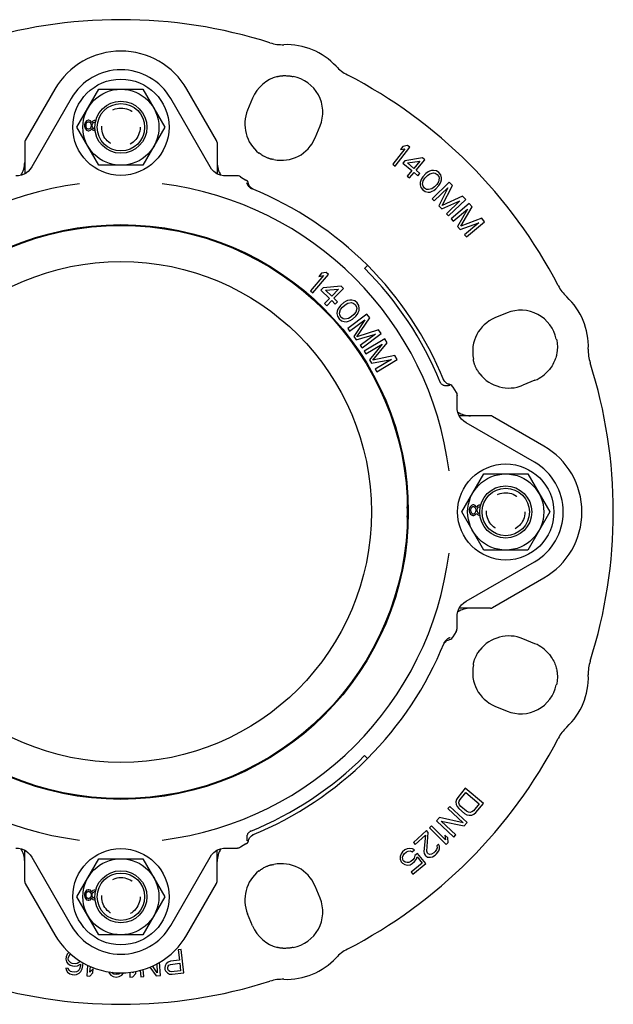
# Model space of a CAD drawing. Header units: inches. Extents: x 0 to 22, y 0 to 17.
# Tile 3 of 9: x 3.6 to 7.1, y 3.5 to 9.3. Entities that reach past the tile are written whole.
import ezdxf

# ---------------------------------------------------------------- set-up
doc = ezdxf.new("R2010")
doc.units = ezdxf.units.IN
doc.header["$LTSCALE"] = 1.21
doc.header["$MEASUREMENT"] = 0
doc.linetypes.add('HIDDEN', pattern=[0.2, 0.1, -0.1])
doc.layers.get('0').update_dxf_attribs({"linetype": 'CONTINUOUS'})
doc.layers.add('DEFAULT_2', color=8, linetype='HIDDEN')

msp = doc.modelspace()

# ---------------------------------------------------------------- linework, layer by layer
at = {"color": 7, "linetype": 'CONTINUOUS'}
for p, q in [((5.0822, 8.9592), (5.0828, 8.9593)), ((5.0822, 8.9592), (5.0822, 8.9592)), ((5.1751, 8.9592), (5.1747, 8.9593)), ((3.7715, 8.8847), (3.5964, 8.5814)), ((3.901, 8.6603), (4.0306, 8.8847)), ((4.0306, 8.8847), (4.2897, 8.8847)), ((4.2897, 8.8847), (4.4193, 8.6603)), ((4.7239, 8.5814), (4.5488, 8.8847)), ((3.8668, 8.8296), (3.6345, 8.4272)), ((4.6858, 8.4272), (4.4535, 8.8296)), ((4.9364, 8.8324), (4.907, 8.7615)), ((4.0306, 8.4359), (3.901, 8.6603)), ((3.9473, 8.6844), (3.9456, 8.6758)), ((3.9456, 8.6758), (3.9456, 8.6654)), ((3.9456, 8.6654), (3.9473, 8.6568)), ((3.9526, 8.693), (3.9473, 8.6844)), ((3.9473, 8.6568), (3.9526, 8.6482)), ((3.9579, 8.6981), (3.9526, 8.693)), ((3.9526, 8.6482), (3.9579, 8.6431)), ((3.9544, 8.674), (3.9561, 8.6809)), ((3.9544, 8.6672), (3.9544, 8.674)), ((3.9561, 8.6603), (3.9544, 8.6672)), ((3.9561, 8.6809), (3.9596, 8.6878)), ((3.9596, 8.6534), (3.9561, 8.6603)), ((3.9667, 8.7016), (3.9579, 8.6981)), ((3.9596, 8.6878), (3.9667, 8.693)), ((3.9667, 8.6482), (3.9596, 8.6534)), ((3.9719, 8.7016), (3.9667, 8.7016)), ((3.9667, 8.693), (3.9719, 8.693)), ((3.9719, 8.6482), (3.9667, 8.6482)), ((3.9807, 8.6981), (3.9719, 8.7016)), ((3.9719, 8.693), (3.979, 8.6878)), ((3.979, 8.6534), (3.9719, 8.6482)), ((3.979, 8.6878), (3.9825, 8.6809)), ((3.9825, 8.6603), (3.979, 8.6534)), ((3.986, 8.6912), (3.9807, 8.6981)), ((3.9807, 8.6431), (3.986, 8.6499)), ((3.9825, 8.6809), (3.9842, 8.674)), ((3.9842, 8.6672), (3.9825, 8.6603)), ((3.9842, 8.674), (3.9842, 8.6672)), ((3.9878, 8.6878), (3.986, 8.6912)), ((3.986, 8.6499), (3.9878, 8.6534)), ((3.9895, 8.6912), (3.9878, 8.6878)), ((3.9878, 8.6534), (3.9895, 8.6499)), ((3.9948, 8.6964), (3.9895, 8.6912)), ((3.9895, 8.6499), (3.9948, 8.6448)), ((3.9913, 8.674), (3.993, 8.6809)), ((3.9913, 8.6672), (3.9913, 8.674)), ((3.993, 8.6603), (3.9913, 8.6672)), ((3.993, 8.6809), (3.9983, 8.6878)), ((3.9983, 8.6534), (3.993, 8.6603)), ((4.0018, 8.6998), (3.9948, 8.6964)), ((3.9983, 8.6878), (4.0036, 8.6912)), ((4.0036, 8.6499), (3.9983, 8.6534)), ((4.0071, 8.6998), (4.0018, 8.6998)), ((4.0036, 8.6912), (4.0071, 8.6912)), ((4.0071, 8.6499), (4.0036, 8.6499)), ((4.0125, 8.6977), (4.0071, 8.6998)), ((4.4193, 8.6603), (4.2897, 8.4359)), ((5.3041, 8.597), (5.3334, 8.6679)), ((3.9579, 8.6431), (3.9667, 8.6396)), ((3.9667, 8.6396), (3.9719, 8.6396)), ((3.9719, 8.6396), (3.9807, 8.6431)), ((3.9948, 8.6448), (4.0018, 8.6413)), ((4.0018, 8.6413), (4.0071, 8.6413)), ((3.5932, 8.5696), (3.5932, 8.3854)), ((4.7271, 8.5696), (4.7271, 8.3854)), ((5.8334, 8.534), (5.762, 8.4426)), ((5.7757, 8.4318), (5.8618, 8.542)), ((5.8215, 8.5471), (5.8068, 8.5283)), ((5.8068, 8.5283), (5.8334, 8.534)), ((5.8481, 8.5527), (5.8215, 8.5471)), ((5.8618, 8.542), (5.8481, 8.5527)), ((5.938, 8.4794), (5.8327, 8.4632)), ((5.9513, 8.4681), (5.938, 8.4794)), ((4.2897, 8.4359), (4.0306, 8.4359)), ((5.0506, 8.4711), (5.0498, 8.471)), ((5.0542, 8.4712), (5.0506, 8.4711)), ((5.0612, 8.4704), (5.0542, 8.4712)), ((5.762, 8.4426), (5.7757, 8.4318)), ((5.8327, 8.4632), (5.8212, 8.4495)), ((5.8212, 8.4495), (5.8746, 8.4044)), ((5.8483, 8.45), (5.9226, 8.4612)), ((5.8861, 8.418), (5.8483, 8.45)), ((5.9226, 8.4612), (5.8861, 8.418)), ((5.8995, 8.4068), (5.9513, 8.4681)), ((3.6126, 8.3996), (3.5974, 8.3876)), ((3.6015, 8.3897), (3.6014, 8.3896)), ((4.7189, 8.3896), (4.7187, 8.3897)), ((4.8464, 8.3736), (4.7787, 8.3736)), ((4.8646, 8.3685), (4.8966, 8.3493)), ((5.8746, 8.4044), (5.8477, 8.3726)), ((5.8477, 8.3726), (5.8611, 8.3613)), ((5.8611, 8.3613), (5.888, 8.3931)), ((5.888, 8.3931), (5.9102, 8.3743)), ((5.9217, 8.388), (5.8995, 8.4068)), ((5.9102, 8.3743), (5.9217, 8.388)), ((5.9393, 8.3682), (5.9313, 8.3553)), ((5.9576, 8.3877), (5.9393, 8.3682)), ((5.9419, 8.3453), (5.952, 8.3604)), ((5.952, 8.3604), (5.9662, 8.3756)), ((5.9699, 8.3966), (5.9576, 8.3877)), ((5.9662, 8.3756), (5.9805, 8.3866)), ((5.9781, 8.4011), (5.9699, 8.3966)), ((5.9905, 8.4058), (5.9781, 8.4011)), ((5.9805, 8.3866), (6.0013, 8.3917)), ((6.003, 8.4063), (5.9905, 8.4058)), ((6.0013, 8.3917), (6.0117, 8.39)), ((6.0197, 8.4029), (6.003, 8.4063)), ((6.0117, 8.39), (6.0244, 8.3822)), ((6.0345, 8.3931), (6.0197, 8.4029)), ((6.0244, 8.3822), (6.033, 8.3701)), ((6.0353, 8.3598), (6.0316, 8.3388)), ((6.033, 8.3701), (6.0353, 8.3598)), ((6.0452, 8.379), (6.0345, 8.3931)), ((6.0498, 8.3625), (6.0452, 8.379)), ((6.0501, 8.35), (6.0498, 8.3625)), ((4.897, 8.3491), (4.8966, 8.3493)), ((5.9273, 8.3468), (5.9234, 8.3341)), ((5.9234, 8.3341), (5.9237, 8.3216)), ((5.9237, 8.3216), (5.9282, 8.3052)), ((5.9313, 8.3553), (5.9273, 8.3468)), ((5.9282, 8.3052), (5.9389, 8.2911)), ((5.9382, 8.3244), (5.9419, 8.3453)), ((5.9405, 8.314), (5.9382, 8.3244)), ((5.9491, 8.3019), (5.9405, 8.314)), ((5.9618, 8.2941), (5.9491, 8.3019)), ((6.0072, 8.3086), (5.9929, 8.2975)), ((6.0953, 8.3357), (5.9941, 8.2391)), ((6.0062, 8.2265), (6.0858, 8.3025)), ((6.0215, 8.3238), (6.0072, 8.3086)), ((6.0158, 8.2965), (6.0341, 8.316)), ((6.0316, 8.3388), (6.0215, 8.3238)), ((6.0341, 8.316), (6.0422, 8.3288)), ((6.0858, 8.3025), (6.0343, 8.197)), ((6.0422, 8.3288), (6.0462, 8.3373)), ((6.0462, 8.3373), (6.0501, 8.35)), ((6.0531, 8.1988), (6.1134, 8.3167)), ((6.1134, 8.3167), (6.0953, 8.3357)), ((5.9389, 8.2911), (5.9537, 8.2813)), ((5.9537, 8.2813), (5.9704, 8.2778)), ((5.9722, 8.2925), (5.9618, 8.2941)), ((5.9704, 8.2778), (5.9829, 8.2784)), ((5.9929, 8.2975), (5.9722, 8.2925)), ((5.9829, 8.2784), (5.9953, 8.2831)), ((5.9953, 8.2831), (6.0035, 8.2876)), ((6.0035, 8.2876), (6.0158, 8.2965)), ((6.1737, 8.2535), (6.0531, 8.1988)), ((6.1918, 8.2345), (6.1737, 8.2535)), ((5.9941, 8.2391), (6.0062, 8.2265)), ((6.0343, 8.197), (6.0504, 8.1801)), ((6.0504, 8.1801), (6.1582, 8.2266)), ((6.1582, 8.2266), (6.0786, 8.1506)), ((6.0906, 8.138), (6.1918, 8.2345)), ((6.2132, 8.2106), (6.1062, 8.1206)), ((6.1626, 8.0767), (6.2301, 8.1905)), ((6.2301, 8.1905), (6.2132, 8.2106)), ((6.0786, 8.1506), (6.0906, 8.138)), ((6.1175, 8.1072), (6.2017, 8.1781)), ((6.2017, 8.1781), (6.1437, 8.076)), ((4.042, 8.0813), (4.042, 8.0774)), ((4.2783, 8.0774), (4.2783, 8.0813)), ((6.1062, 8.1206), (6.1175, 8.1072)), ((6.1437, 8.076), (6.1587, 8.0582)), ((6.1587, 8.0582), (6.2692, 8.0978)), ((6.2863, 8.1236), (6.1626, 8.0767)), ((6.2692, 8.0978), (6.185, 8.027)), ((6.1962, 8.0136), (6.3032, 8.1036)), ((6.3032, 8.1036), (6.2863, 8.1236)), ((6.185, 8.027), (6.1962, 8.0136)), ((5.6133, 7.8457), (5.595, 7.8274)), ((5.3541, 7.7859), (5.2775, 7.6966)), ((5.291, 7.6851), (5.3832, 7.7927)), ((5.3426, 7.7998), (5.3269, 7.7814)), ((5.3269, 7.7814), (5.3541, 7.7859)), ((5.3697, 7.8043), (5.3426, 7.7998)), ((5.3832, 7.7927), (5.3697, 7.8043)), ((5.4587, 7.723), (5.3511, 7.7135)), ((5.4714, 7.7107), (5.4587, 7.723)), ((5.2775, 7.6966), (5.291, 7.6851)), ((5.3511, 7.7135), (5.3386, 7.7005)), ((5.3386, 7.7005), (5.3896, 7.6513)), ((5.366, 7.6992), (5.4419, 7.7056)), ((5.4022, 7.6644), (5.366, 7.6992)), ((5.4419, 7.7056), (5.4022, 7.6644)), ((5.4149, 7.6521), (5.4714, 7.7107)), ((5.3896, 7.6513), (5.3603, 7.6209)), ((5.3603, 7.6209), (5.3731, 7.6086)), ((5.3731, 7.6086), (5.4024, 7.639)), ((5.4024, 7.639), (5.4236, 7.6185)), ((5.4362, 7.6316), (5.4149, 7.6521)), ((5.4236, 7.6185), (5.4362, 7.6316)), ((5.4534, 7.6089), (5.4441, 7.5967)), ((5.4738, 7.6269), (5.4534, 7.6089)), ((5.4655, 7.5998), (5.4813, 7.6138)), ((5.487, 7.6347), (5.4738, 7.6269)), ((5.4813, 7.6138), (5.4968, 7.6236)), ((5.4957, 7.6384), (5.487, 7.6347)), ((5.5087, 7.642), (5.4957, 7.6384)), ((5.4968, 7.6236), (5.5182, 7.6268)), ((5.5213, 7.6414), (5.5087, 7.642)), ((5.5182, 7.6268), (5.5286, 7.6241)), ((5.5379, 7.6363), (5.5213, 7.6414)), ((5.5286, 7.6241), (5.5406, 7.6151)), ((5.5519, 7.6251), (5.5379, 7.6363)), ((5.5406, 7.6151), (5.5481, 7.602)), ((5.5614, 7.6098), (5.5519, 7.6251)), ((5.5644, 7.5928), (5.5614, 7.6098)), ((5.4342, 7.576), (5.4333, 7.5634)), ((5.4333, 7.5634), (5.4363, 7.5464)), ((5.4393, 7.5885), (5.4342, 7.576)), ((5.4363, 7.5464), (5.4458, 7.5311)), ((5.4441, 7.5967), (5.4393, 7.5885)), ((5.4482, 7.5648), (5.4539, 7.5856)), ((5.4495, 7.5542), (5.4482, 7.5648)), ((5.4571, 7.5411), (5.4495, 7.5542)), ((5.4539, 7.5856), (5.4655, 7.5998)), ((5.6103, 7.5579), (5.4965, 7.4734)), ((5.5322, 7.5564), (5.5164, 7.5424)), ((5.5239, 7.5293), (5.5442, 7.5473)), ((5.5438, 7.5706), (5.5322, 7.5564)), ((5.5495, 7.5914), (5.5438, 7.5706)), ((5.5442, 7.5473), (5.5536, 7.5595)), ((5.5481, 7.602), (5.5495, 7.5914)), ((5.5536, 7.5595), (5.5584, 7.5677)), ((5.5584, 7.5677), (5.5635, 7.5801)), ((5.5635, 7.5801), (5.5644, 7.5928)), ((5.6262, 7.5366), (5.6103, 7.5579)), ((6.4355, 7.5658), (6.3646, 7.5365)), ((5.4458, 7.5311), (5.4598, 7.5198)), ((5.4691, 7.532), (5.4571, 7.5411)), ((5.4598, 7.5198), (5.4764, 7.5148)), ((5.4795, 7.5294), (5.4691, 7.532)), ((5.4764, 7.5148), (5.489, 7.5142)), ((5.5009, 7.5326), (5.4795, 7.5294)), ((5.489, 7.5142), (5.5019, 7.5177)), ((5.5164, 7.5424), (5.5009, 7.5326)), ((5.5019, 7.5177), (5.5107, 7.5215)), ((5.5071, 7.4592), (5.5967, 7.5257)), ((5.5107, 7.5215), (5.5239, 7.5293)), ((5.5967, 7.5257), (5.5318, 7.426)), ((5.5509, 7.4255), (5.6262, 7.5366)), ((5.4965, 7.4734), (5.5071, 7.4592)), ((5.5458, 7.407), (5.6601, 7.4404)), ((5.679, 7.4655), (5.5509, 7.4255)), ((5.6601, 7.4404), (5.5705, 7.3738)), ((5.5811, 7.3596), (5.6948, 7.4441)), ((5.6948, 7.4441), (5.679, 7.4655)), ((5.5318, 7.426), (5.5458, 7.407)), ((5.5705, 7.3738), (5.5811, 7.3596)), ((5.7156, 7.4131), (5.5943, 7.3399)), ((5.6034, 7.3247), (5.699, 7.3824)), ((5.699, 7.3824), (5.6248, 7.2893)), ((5.6438, 7.287), (5.7294, 7.3903)), ((5.7294, 7.3903), (5.7156, 7.4131)), ((6.7261, 7.4114), (6.7262, 7.4106)), ((6.7313, 7.3801), (6.732, 7.3716)), ((6.732, 7.3716), (6.7321, 7.3702)), ((5.5943, 7.3399), (5.6034, 7.3247)), ((5.7751, 7.3145), (5.6438, 7.287)), ((5.7888, 7.2917), (5.7751, 7.3145)), ((5.6248, 7.2893), (5.637, 7.2691)), ((5.637, 7.2691), (5.7539, 7.2913)), ((5.7539, 7.2913), (5.6583, 7.2337)), ((5.6674, 7.2185), (5.7888, 7.2917)), ((6.2388, 7.287), (6.238, 7.2936)), ((6.2386, 7.2822), (6.2387, 7.283)), ((6.2387, 7.283), (6.2388, 7.287)), ((5.6583, 7.2337), (5.6674, 7.2185)), ((6.0606, 7.1747), (6.0605, 7.1749)), ((6.0631, 7.1696), (6.0606, 7.1747)), ((6.0681, 7.1622), (6.0631, 7.1696)), ((6.6, 7.1688), (6.5291, 7.1394)), ((6.1169, 7.129), (6.1167, 7.1294)), ((6.1169, 7.129), (6.1361, 7.097)), ((6.1412, 7.0111), (6.1412, 7.0788)), ((6.3372, 6.9595), (6.153, 6.9595)), ((6.1672, 6.9401), (6.1551, 6.9553)), ((6.1573, 6.9512), (6.1572, 6.9513)), ((6.5972, 6.6859), (6.1948, 6.9182)), ((6.6523, 6.7812), (6.349, 6.9563)), ((6.1687, 6.3926), (6.2983, 6.617)), ((6.2983, 6.617), (6.5574, 6.617)), ((6.5574, 6.617), (6.687, 6.3926)), ((5.8489, 6.5107), (5.845, 6.5107)), ((5.8483, 6.428), (5.8481, 6.428)), ((6.2983, 6.1681), (6.1687, 6.3926)), ((6.2151, 6.4166), (6.2133, 6.408)), ((6.2133, 6.408), (6.2133, 6.3977)), ((6.2133, 6.3977), (6.2151, 6.3891)), ((6.2203, 6.4252), (6.2151, 6.4166)), ((6.2151, 6.3891), (6.2203, 6.3805)), ((6.2256, 6.4304), (6.2203, 6.4252)), ((6.2221, 6.4063), (6.2238, 6.4132)), ((6.2221, 6.3994), (6.2221, 6.4063)), ((6.2238, 6.3926), (6.2221, 6.3994)), ((6.2238, 6.4132), (6.2274, 6.4201)), ((6.2274, 6.3857), (6.2238, 6.3926)), ((6.2344, 6.4339), (6.2256, 6.4304)), ((6.2274, 6.4201), (6.2344, 6.4252)), ((6.2344, 6.3805), (6.2274, 6.3857)), ((6.2397, 6.4339), (6.2344, 6.4339)), ((6.2344, 6.4252), (6.2397, 6.4252)), ((6.2484, 6.4304), (6.2397, 6.4339)), ((6.2397, 6.4252), (6.2467, 6.4201)), ((6.2467, 6.3857), (6.2397, 6.3805)), ((6.2467, 6.4201), (6.2502, 6.4132)), ((6.2502, 6.3926), (6.2467, 6.3857)), ((6.2537, 6.4235), (6.2484, 6.4304)), ((6.2502, 6.4132), (6.252, 6.4063)), ((6.252, 6.3994), (6.2502, 6.3926)), ((6.252, 6.4063), (6.252, 6.3994)), ((6.2555, 6.4201), (6.2537, 6.4235)), ((6.2537, 6.3822), (6.2555, 6.3857)), ((6.2572, 6.4235), (6.2555, 6.4201)), ((6.2555, 6.3857), (6.2572, 6.3822)), ((6.2625, 6.4287), (6.2572, 6.4235)), ((6.259, 6.4063), (6.2608, 6.4132)), ((6.259, 6.3994), (6.259, 6.4063)), ((6.2608, 6.3926), (6.259, 6.3994)), ((6.2608, 6.4132), (6.266, 6.4201)), ((6.266, 6.3857), (6.2608, 6.3926)), ((6.2695, 6.4321), (6.2625, 6.4287)), ((6.266, 6.4201), (6.2713, 6.4235)), ((6.2713, 6.3822), (6.266, 6.3857)), ((6.2748, 6.4321), (6.2695, 6.4321)), ((6.2713, 6.4235), (6.2748, 6.4235)), ((6.2802, 6.43), (6.2748, 6.4321)), ((6.687, 6.3926), (6.5574, 6.1681)), ((6.2203, 6.3805), (6.2256, 6.3753)), ((6.2256, 6.3753), (6.2344, 6.3719)), ((6.2397, 6.3805), (6.2344, 6.3805)), ((6.2344, 6.3719), (6.2397, 6.3719)), ((6.2397, 6.3719), (6.2484, 6.3753)), ((6.2484, 6.3753), (6.2537, 6.3822)), ((6.2572, 6.3822), (6.2625, 6.3771)), ((6.2625, 6.3771), (6.2695, 6.3736)), ((6.2695, 6.3736), (6.2748, 6.3736)), ((6.2748, 6.3822), (6.2713, 6.3822)), ((5.845, 6.2744), (5.8482, 6.2744)), ((6.5574, 6.1681), (6.2983, 6.1681)), ((6.1948, 5.8669), (6.5972, 6.0992)), ((6.349, 5.8288), (6.6523, 6.0039)), ((6.3372, 5.8256), (6.153, 5.8256)), ((6.1572, 5.8338), (6.1573, 5.8339)), ((6.1412, 5.7063), (6.1412, 5.774)), ((6.1361, 5.6881), (6.1169, 5.6561)), ((6.1167, 5.6557), (6.1169, 5.6561)), ((6.6, 5.6163), (6.5291, 5.6457)), ((6.238, 5.4915), (6.2388, 5.4984)), ((6.2387, 5.5021), (6.2386, 5.5029)), ((6.2388, 5.4984), (6.2387, 5.5021)), ((6.7321, 5.415), (6.732, 5.4135)), ((6.7262, 5.3745), (6.7261, 5.3737)), ((6.7262, 5.3745), (6.7262, 5.3745)), ((6.3646, 5.2486), (6.4355, 5.2193)), ((5.6133, 4.9394), (5.595, 4.9577)), ((6.1898, 4.7639), (6.1448, 4.7104)), ((6.2968, 4.674), (6.1898, 4.7639)), ((4.042, 4.7077), (4.042, 4.7043)), ((4.2783, 4.7043), (4.2783, 4.7077)), ((6.1448, 4.7104), (6.1377, 4.6973)), ((6.1585, 4.6989), (6.1922, 4.739)), ((6.1922, 4.739), (6.2719, 4.6721)), ((6.0993, 4.6572), (6.0874, 4.6445)), ((6.0874, 4.6445), (6.1764, 4.5611)), ((6.2014, 4.5617), (6.0993, 4.6572)), ((6.1377, 4.6973), (6.1348, 4.6846)), ((6.1348, 4.6846), (6.1364, 4.668)), ((6.1364, 4.668), (6.1417, 4.6559)), ((6.1417, 4.6559), (6.1513, 4.6441)), ((6.1513, 4.6441), (6.1854, 4.6154)), ((6.1522, 4.6775), (6.1532, 4.6881)), ((6.1553, 4.6673), (6.1522, 4.6775)), ((6.1532, 4.6881), (6.1585, 4.6989)), ((6.1625, 4.6575), (6.1553, 4.6673)), ((6.1967, 4.6288), (6.1625, 4.6575)), ((6.2719, 4.6721), (6.2382, 4.6319)), ((6.2519, 4.6204), (6.2968, 4.674)), ((6.0376, 4.5913), (6.0197, 4.5722)), ((6.1764, 4.5611), (6.0376, 4.5913)), ((6.1854, 4.6154), (6.1987, 4.608)), ((6.2077, 4.6233), (6.1967, 4.6288)), ((6.1987, 4.608), (6.2116, 4.6048)), ((6.2182, 4.6221), (6.2077, 4.6233)), ((6.2116, 4.6048), (6.2282, 4.6061)), ((6.2284, 4.6249), (6.2182, 4.6221)), ((6.2282, 4.6061), (6.2402, 4.6112)), ((6.2382, 4.6319), (6.2284, 4.6249)), ((6.2402, 4.6112), (6.2519, 4.6204)), ((5.9905, 4.5437), (5.9781, 4.5314)), ((5.9781, 4.5314), (6.0764, 4.432)), ((6.0721, 4.4612), (5.9905, 4.5437)), ((6.0197, 4.5722), (6.1218, 4.4766)), ((6.0469, 4.5707), (6.1835, 4.5425)), ((6.1337, 4.4894), (6.0469, 4.5707)), ((6.1835, 4.5425), (6.2014, 4.5617)), ((4.9298, 4.4846), (4.9372, 4.4896)), ((4.9372, 4.4896), (4.9423, 4.4921)), ((4.9423, 4.4921), (4.9424, 4.4922)), ((5.9616, 4.5149), (5.8845, 4.4438)), ((5.8946, 4.4329), (5.9546, 4.4881)), ((5.9546, 4.4881), (5.9454, 4.3906)), ((5.9717, 4.5039), (5.9616, 4.5149)), ((5.9621, 4.3939), (5.9717, 4.5039)), ((6.0866, 4.4714), (6.0699, 4.4883)), ((6.0699, 4.4883), (6.0721, 4.4612)), ((6.0889, 4.4443), (6.0866, 4.4714)), ((6.1218, 4.4766), (6.1337, 4.4894)), ((4.7787, 4.4115), (4.8464, 4.4115)), ((4.8966, 4.4358), (4.8646, 4.4166)), ((4.8966, 4.4358), (4.897, 4.436)), ((5.8845, 4.4438), (5.8946, 4.4329)), ((6.0231, 4.4137), (6.0207, 4.4034)), ((6.0321, 4.4341), (6.0214, 4.4242)), ((6.0214, 4.4242), (6.0231, 4.4137)), ((6.038, 4.4234), (6.0321, 4.4341)), ((6.0375, 4.4067), (6.038, 4.4234)), ((6.0764, 4.432), (6.0889, 4.4443)), ((3.5932, 4.2155), (3.5932, 4.3997)), ((3.6014, 4.3955), (3.6015, 4.3954)), ((3.6345, 4.3579), (3.8668, 3.9555)), ((4.4535, 3.9555), (4.6858, 4.3579)), ((4.7077, 4.3855), (4.7229, 4.3975)), ((4.7187, 4.3954), (4.7189, 4.3955)), ((4.7271, 4.2155), (4.7271, 4.3997)), ((5.8107, 4.3776), (5.8053, 4.3614)), ((5.8053, 4.3614), (5.8062, 4.3467)), ((5.82, 4.3892), (5.8107, 4.3776)), ((5.8196, 4.3579), (5.8225, 4.3681)), ((5.8208, 4.3473), (5.8196, 4.3579)), ((5.8334, 4.4004), (5.82, 4.3892)), ((5.8225, 4.3681), (5.8295, 4.3778)), ((5.8295, 4.3778), (5.843, 4.389)), ((5.8465, 4.4075), (5.8334, 4.4004)), ((5.843, 4.389), (5.8538, 4.3942)), ((5.8634, 4.4099), (5.8465, 4.4075)), ((5.8538, 4.3942), (5.8643, 4.3952)), ((5.8778, 4.4064), (5.8634, 4.4099)), ((5.8643, 4.3952), (5.8764, 4.3898)), ((5.8764, 4.3898), (5.8899, 4.401)), ((5.8899, 4.401), (5.8778, 4.4064)), ((5.8881, 4.3531), (5.8811, 4.3433)), ((5.8913, 4.3674), (5.8881, 4.3531)), ((5.907, 4.3804), (5.8913, 4.3674)), ((5.8999, 4.3435), (5.9054, 4.3597)), ((5.9054, 4.3597), (5.9358, 4.3231)), ((5.9566, 4.321), (5.907, 4.3804)), ((5.9454, 4.3906), (5.9471, 4.3801)), ((5.9471, 4.3801), (5.9531, 4.3694)), ((5.9531, 4.3694), (5.9571, 4.365)), ((5.9571, 4.365), (5.9673, 4.3583)), ((5.9659, 4.3813), (5.9621, 4.3939)), ((5.9699, 4.3769), (5.9659, 4.3813)), ((5.9673, 4.3583), (5.9839, 4.3574)), ((5.9803, 4.3743), (5.9699, 4.3769)), ((5.9907, 4.3758), (5.9803, 4.3743)), ((5.9839, 4.3574), (5.9965, 4.3609)), ((6.0035, 4.3835), (5.9907, 4.3758)), ((5.9965, 4.3609), (6.0114, 4.3706)), ((6.012, 4.3914), (6.0035, 4.3835)), ((6.0114, 4.3706), (6.02, 4.3785)), ((6.0207, 4.4034), (6.012, 4.3914)), ((6.02, 4.3785), (6.0329, 4.3945)), ((6.0329, 4.3945), (6.0375, 4.4067)), ((3.901, 4.1248), (4.0306, 4.3492)), ((4.0306, 4.3492), (4.2897, 4.3492)), ((4.2897, 4.3492), (4.4193, 4.1248)), ((5.0498, 4.3141), (5.0506, 4.314)), ((5.0506, 4.314), (5.0546, 4.3139)), ((5.0546, 4.3139), (5.0612, 4.3147)), ((5.8062, 4.3467), (5.8112, 4.3315)), ((5.8112, 4.3315), (5.8189, 4.3224)), ((5.8189, 4.3224), (5.8329, 4.3147)), ((5.8243, 4.3386), (5.8208, 4.3473)), ((5.8281, 4.334), (5.8243, 4.3386)), ((5.8361, 4.329), (5.8281, 4.334)), ((5.8329, 4.3147), (5.8472, 4.3112)), ((5.8463, 4.3259), (5.8361, 4.329)), ((5.8568, 4.3269), (5.8463, 4.3259)), ((5.8472, 4.3112), (5.8641, 4.3137)), ((5.8677, 4.3321), (5.8568, 4.3269)), ((5.8641, 4.3137), (5.8772, 4.3207)), ((5.8811, 4.3433), (5.8677, 4.3321)), ((5.9358, 4.3231), (5.871, 4.269)), ((5.8772, 4.3207), (5.8906, 4.3319)), ((5.8805, 4.2576), (5.9566, 4.321)), ((5.8906, 4.3319), (5.8999, 4.3435)), ((5.871, 4.269), (5.8805, 4.2576)), ((3.5964, 4.2037), (3.7715, 3.9004)), ((4.5488, 3.9004), (4.7239, 4.2037)), ((5.3334, 4.1172), (5.3041, 4.1881)), ((4.0306, 3.9004), (3.901, 4.1248)), ((3.9473, 4.1489), (3.9456, 4.1403)), ((3.9456, 4.1403), (3.9456, 4.13)), ((3.9456, 4.13), (3.9473, 4.1214)), ((3.9526, 4.1575), (3.9473, 4.1489)), ((3.9473, 4.1214), (3.9526, 4.1128)), ((3.9579, 4.1627), (3.9526, 4.1575)), ((3.9544, 4.1386), (3.9561, 4.1455)), ((3.9544, 4.1317), (3.9544, 4.1386)), ((3.9561, 4.1248), (3.9544, 4.1317)), ((3.9561, 4.1455), (3.9596, 4.1524)), ((3.9596, 4.118), (3.9561, 4.1248)), ((3.9667, 4.1661), (3.9579, 4.1627)), ((3.9596, 4.1524), (3.9667, 4.1575)), ((3.9719, 4.1661), (3.9667, 4.1661)), ((3.9667, 4.1575), (3.9719, 4.1575)), ((3.9807, 4.1627), (3.9719, 4.1661)), ((3.9719, 4.1575), (3.979, 4.1524)), ((3.979, 4.1524), (3.9825, 4.1455)), ((3.9825, 4.1248), (3.979, 4.118)), ((3.986, 4.1558), (3.9807, 4.1627)), ((3.9825, 4.1455), (3.9842, 4.1386)), ((3.9842, 4.1317), (3.9825, 4.1248)), ((3.9842, 4.1386), (3.9842, 4.1317)), ((3.9878, 4.1524), (3.986, 4.1558)), ((3.9895, 4.1558), (3.9878, 4.1524)), ((3.9948, 4.161), (3.9895, 4.1558)), ((3.9913, 4.1386), (3.993, 4.1455)), ((3.9913, 4.1317), (3.9913, 4.1386)), ((3.993, 4.1248), (3.9913, 4.1317)), ((3.993, 4.1455), (3.9983, 4.1524)), ((3.9983, 4.118), (3.993, 4.1248)), ((4.0018, 4.1644), (3.9948, 4.161)), ((3.9983, 4.1524), (4.0036, 4.1558)), ((4.0071, 4.1644), (4.0018, 4.1644)), ((4.0036, 4.1558), (4.0071, 4.1558)), ((4.0125, 4.1623), (4.0071, 4.1644)), ((4.4193, 4.1248), (4.2897, 3.9004)), ((3.9526, 4.1128), (3.9579, 4.1076)), ((3.9579, 4.1076), (3.9667, 4.1042)), ((3.9667, 4.1128), (3.9596, 4.118)), ((3.9719, 4.1128), (3.9667, 4.1128)), ((3.9667, 4.1042), (3.9719, 4.1042)), ((3.979, 4.118), (3.9719, 4.1128)), ((3.9719, 4.1042), (3.9807, 4.1076)), ((3.9807, 4.1076), (3.986, 4.1145)), ((3.986, 4.1145), (3.9878, 4.118)), ((3.9878, 4.118), (3.9895, 4.1145)), ((3.9895, 4.1145), (3.9948, 4.1093)), ((3.9948, 4.1093), (4.0018, 4.1059)), ((4.0036, 4.1145), (3.9983, 4.118)), ((4.0018, 4.1059), (4.0071, 4.1059)), ((4.0071, 4.1145), (4.0036, 4.1145)), ((4.9364, 3.9527), (4.907, 4.0236)), ((4.2897, 3.9004), (4.0306, 3.9004)), ((3.8439, 3.7858), (3.8366, 3.7716)), ((3.8538, 3.7968), (3.8439, 3.7858)), ((3.8507, 3.7672), (3.8546, 3.7758)), ((3.8546, 3.7758), (3.8613, 3.784)), ((3.8613, 3.784), (3.8661, 3.7867)), ((4.5145, 3.8146), (4.4972, 3.8126)), ((4.4972, 3.8126), (4.5044, 3.7505)), ((4.5307, 3.6757), (4.5145, 3.8146)), ((5.0828, 3.8258), (5.0822, 3.8259)), ((5.0822, 3.8259), (5.0822, 3.8259)), ((5.1751, 3.8259), (5.1747, 3.8258)), ((3.8366, 3.7716), (3.835, 3.7568)), ((3.835, 3.7568), (3.8393, 3.7415)), ((3.8393, 3.7415), (3.8471, 3.7317)), ((3.8471, 3.7317), (3.8606, 3.7213)), ((3.8498, 3.7583), (3.8507, 3.7672)), ((3.8518, 3.7491), (3.8498, 3.7583)), ((3.857, 3.7426), (3.8518, 3.7491)), ((3.8651, 3.7358), (3.857, 3.7426)), ((3.8606, 3.7213), (3.8748, 3.7168)), ((3.8735, 3.7319), (3.8651, 3.7358)), ((3.8937, 3.7298), (3.8735, 3.7319)), ((3.8748, 3.7168), (3.8893, 3.7153)), ((3.8893, 3.7153), (3.9041, 3.7168)), ((3.9027, 3.7319), (3.8937, 3.7298)), ((3.912, 3.7369), (3.9027, 3.7319)), ((3.9041, 3.7168), (3.9227, 3.7268)), ((3.9184, 3.7422), (3.912, 3.7369)), ((3.9221, 3.7209), (3.9174, 3.7035)), ((3.92, 3.7458), (3.9184, 3.7422)), ((3.9227, 3.7268), (3.9221, 3.7209)), ((3.9315, 3.699), (3.9366, 3.7194)), ((3.9366, 3.7194), (3.9382, 3.735)), ((3.963, 3.7219), (3.9587, 3.6585)), ((3.9778, 3.681), (3.98, 3.7144)), ((4.3746, 3.6771), (4.3471, 3.7172)), ((4.3713, 3.7295), (4.3746, 3.6771)), ((4.3932, 3.6604), (4.3882, 3.7386)), ((4.4204, 3.7168), (4.4185, 3.7076)), ((4.4277, 3.7296), (4.4204, 3.7168)), ((4.4382, 3.7398), (4.4277, 3.7296)), ((4.4362, 3.7067), (4.4381, 3.7159)), ((4.4381, 3.7159), (4.4432, 3.7225)), ((4.4523, 3.7445), (4.4382, 3.7398)), ((4.4432, 3.7225), (4.4515, 3.7264)), ((4.4515, 3.7264), (4.5065, 3.7328)), ((4.5044, 3.7505), (4.4523, 3.7445)), ((4.5065, 3.7328), (4.5116, 3.6885)), ((3.8498, 3.7015), (3.8353, 3.703)), ((3.8353, 3.703), (3.8373, 3.6938)), ((3.8373, 3.6938), (3.8448, 3.6811)), ((3.8448, 3.6811), (3.8583, 3.6707)), ((3.8547, 3.692), (3.8498, 3.7015)), ((3.8628, 3.6852), (3.8547, 3.692)), ((3.8583, 3.6707), (3.8725, 3.6662)), ((3.8712, 3.6813), (3.8628, 3.6852)), ((3.8885, 3.6795), (3.8712, 3.6813)), ((3.8725, 3.6662), (3.8841, 3.665)), ((3.8841, 3.665), (3.8989, 3.6665)), ((3.8975, 3.6816), (3.8885, 3.6795)), ((3.9068, 3.6866), (3.8975, 3.6816)), ((3.8989, 3.6665), (3.9143, 3.6739)), ((3.9135, 3.6949), (3.9068, 3.6866)), ((3.9174, 3.7035), (3.9135, 3.6949)), ((3.9143, 3.6739), (3.9242, 3.6848)), ((3.9242, 3.6848), (3.9315, 3.699)), ((3.9587, 3.6585), (3.9762, 3.6573)), ((3.9762, 3.6573), (3.995, 3.6769)), ((3.9966, 3.7006), (3.9778, 3.681)), ((3.995, 3.6769), (3.9966, 3.7006)), ((4.0871, 3.6827), (4.092, 3.6725)), ((4.092, 3.6725), (4.1007, 3.6635)), ((4.1007, 3.6635), (4.1151, 3.6544)), ((4.1095, 3.6753), (4.1069, 3.6794)), ((4.1182, 3.6692), (4.1095, 3.6753)), ((4.1327, 3.6661), (4.1182, 3.6692)), ((4.1473, 3.669), (4.1327, 3.6661)), ((4.1561, 3.6748), (4.1473, 3.669)), ((4.1501, 3.6541), (4.1647, 3.6628)), ((4.157, 3.6762), (4.1561, 3.6748)), ((4.1647, 3.6628), (4.1736, 3.6717)), ((4.1736, 3.6717), (4.1762, 3.6769)), ((4.2126, 3.6792), (4.2133, 3.6516)), ((4.2302, 3.6758), (4.23, 3.6822)), ((4.236, 3.6832), (4.2302, 3.6758)), ((4.2308, 3.652), (4.2477, 3.6733)), ((4.2477, 3.6733), (4.2474, 3.6851)), ((4.2745, 3.691), (4.2769, 3.653)), ((4.2943, 3.6541), (4.2916, 3.6964)), ((4.331, 3.7099), (4.367, 3.6587)), ((4.367, 3.6587), (4.3932, 3.6604)), ((4.4185, 3.7076), (4.4199, 3.6958)), ((4.4199, 3.6958), (4.4238, 3.6873)), ((4.4238, 3.6873), (4.4339, 3.6764)), ((4.4339, 3.6764), (4.4465, 3.6689)), ((4.4372, 3.6978), (4.4362, 3.7067)), ((4.4412, 3.6893), (4.4372, 3.6978)), ((4.4476, 3.684), (4.4412, 3.6893)), ((4.4465, 3.6689), (4.4613, 3.6677)), ((4.4567, 3.6821), (4.4476, 3.684)), ((4.5116, 3.6885), (4.4567, 3.6821)), ((4.4613, 3.6677), (4.5307, 3.6757)), ((4.1151, 3.6544), (4.1326, 3.6513)), ((4.1326, 3.6513), (4.1501, 3.6541)), ((4.2133, 3.6516), (4.2308, 3.652)), ((4.2769, 3.653), (4.2943, 3.6541))]:
    msp.add_line(p, q, dxfattribs=at)
for points in [[(5.0521, 8.4706), (5.0519, 8.4706), (5.0515, 8.4707), (5.0509, 8.4708), (5.0501, 8.471), (5.0492, 8.4712), (5.048, 8.4714), (5.0467, 8.4717), (5.0452, 8.4721), (5.0435, 8.4726), (5.0416, 8.4731), (5.0395, 8.4737), (5.0372, 8.4744), (5.0347, 8.4752), (5.0319, 8.4762), (5.0289, 8.4772), (5.0257, 8.4785), (5.0221, 8.4798), (5.0184, 8.4814), (5.0143, 8.4832), (5.0101, 8.4853), (5.0056, 8.4875), (5.0009, 8.49), (4.996, 8.4928), (4.991, 8.4959), (4.9858, 8.4992), (4.9806, 8.5028), (4.9754, 8.5067), (4.9738, 8.5079)], [(3.6345, 8.4272), (3.6256, 8.4139), (3.6126, 8.3996)], [(4.723, 8.3875), (4.7079, 8.3995), (4.6948, 8.4138), (4.6858, 8.4272)], [(3.6015, 8.3897), (3.5902, 8.3839), (3.5735, 8.3779), (3.5561, 8.3744), (3.5416, 8.3736)], [(4.7787, 8.3736), (4.7644, 8.3744), (4.747, 8.3778), (4.7302, 8.3838), (4.7187, 8.3897)], [(4.8646, 8.3685), (4.8588, 8.3713), (4.8526, 8.373), (4.8464, 8.3736)], [(4.9129, 8.3273), (4.9122, 8.3296), (4.9095, 8.3361), (4.9055, 8.3418), (4.9004, 8.3467), (4.897, 8.3491)], [(4.9374, 8.2954), (4.93, 8.3003), (4.9236, 8.3065), (4.9184, 8.3137), (4.9146, 8.3217), (4.9129, 8.3273)], [(6.7262, 7.4106), (6.7283, 7.4008), (6.7301, 7.3901), (6.7313, 7.3801)], [(6.7321, 7.3702), (6.7322, 7.3683), (6.7322, 7.3659), (6.7322, 7.363), (6.7322, 7.3597), (6.7321, 7.3562), (6.7319, 7.3523), (6.7316, 7.3482), (6.7312, 7.3438), (6.7307, 7.3389), (6.73, 7.3337), (6.729, 7.3279), (6.7278, 7.3218), (6.7264, 7.3154), (6.7246, 7.3086), (6.7225, 7.3016), (6.72, 7.2942), (6.7172, 7.2867), (6.7139, 7.2789), (6.7101, 7.271), (6.7059, 7.2629), (6.7011, 7.2548), (6.6959, 7.2467), (6.6902, 7.2387), (6.6851, 7.2322)], [(6.2755, 7.2062), (6.2746, 7.2074), (6.271, 7.2122), (6.2676, 7.217), (6.2645, 7.2218), (6.2615, 7.2265), (6.2588, 7.2312), (6.2563, 7.2357), (6.2541, 7.24), (6.252, 7.2442), (6.2502, 7.2482), (6.2485, 7.2519), (6.247, 7.2555), (6.2457, 7.2589), (6.2445, 7.2621), (6.2435, 7.2651), (6.2426, 7.2678), (6.2418, 7.2704), (6.2411, 7.2727), (6.2405, 7.2748), (6.2399, 7.2767), (6.2395, 7.2785), (6.2391, 7.28), (6.2388, 7.2813), (6.2386, 7.2824), (6.2384, 7.2833), (6.2383, 7.2839), (6.2382, 7.2843), (6.2382, 7.2844)], [(6.0949, 7.1453), (6.0896, 7.1469), (6.0816, 7.1507), (6.0743, 7.1558), (6.0681, 7.1622)], [(6.104, 7.1417), (6.0976, 7.1445), (6.0949, 7.1453)], [(6.1167, 7.1294), (6.1145, 7.1325), (6.1097, 7.1376), (6.104, 7.1417)], [(6.1361, 7.097), (6.1389, 7.0912), (6.1406, 7.085), (6.1412, 7.0788)], [(6.1573, 6.9512), (6.1515, 6.9625), (6.1455, 6.9792), (6.142, 6.9966), (6.1412, 7.0111)], [(6.1948, 6.9182), (6.1815, 6.9271), (6.1672, 6.9401)], [(6.1551, 5.8297), (6.1671, 5.8448), (6.1814, 5.8579), (6.1948, 5.8669)], [(6.1412, 5.774), (6.142, 5.7883), (6.1454, 5.8057), (6.1514, 5.8225), (6.1573, 5.8339)], [(6.1361, 5.6881), (6.1389, 5.6939), (6.1406, 5.7001), (6.1412, 5.7063)], [(6.063, 5.6153), (6.0679, 5.6227), (6.0741, 5.6291), (6.0813, 5.6343), (6.0893, 5.6381), (6.0949, 5.6398)], [(6.0949, 5.6398), (6.0972, 5.6405), (6.1036, 5.6432), (6.1094, 5.6472), (6.1143, 5.6523), (6.1167, 5.6557)], [(6.2382, 5.5006), (6.2382, 5.5008), (6.2383, 5.5012), (6.2384, 5.5018), (6.2385, 5.5026), (6.2388, 5.5035), (6.239, 5.5047), (6.2393, 5.506), (6.2397, 5.5075), (6.2402, 5.5092), (6.2407, 5.5111), (6.2413, 5.5132), (6.242, 5.5155), (6.2428, 5.518), (6.2437, 5.5208), (6.2448, 5.5238), (6.246, 5.527), (6.2474, 5.5306), (6.249, 5.5343), (6.2508, 5.5383), (6.2528, 5.5426), (6.2551, 5.5471), (6.2576, 5.5518), (6.2604, 5.5567), (6.2635, 5.5617), (6.2668, 5.5669), (6.2704, 5.5721), (6.2743, 5.5773), (6.2755, 5.5789)], [(6.6851, 5.5529), (6.6903, 5.5462), (6.6962, 5.5379), (6.7016, 5.5296), (6.7064, 5.5212), (6.7107, 5.5129), (6.7145, 5.5048), (6.7178, 5.4968), (6.7207, 5.489), (6.7231, 5.4815), (6.7252, 5.4743), (6.7269, 5.4674), (6.7283, 5.4609), (6.7294, 5.4547), (6.7303, 5.449), (6.731, 5.4437), (6.7315, 5.4388), (6.7318, 5.4343), (6.732, 5.4301), (6.7322, 5.4262), (6.7322, 5.4227), (6.7322, 5.4197), (6.7322, 5.417), (6.7321, 5.415)], [(6.732, 5.4135), (6.7313, 5.405), (6.7301, 5.395), (6.7283, 5.3843), (6.7262, 5.3745)], [(4.9129, 4.4578), (4.9145, 4.4631), (4.9183, 4.4711), (4.9234, 4.4784), (4.9298, 4.4846)], [(3.5416, 4.4115), (3.5559, 4.4107), (3.5733, 4.4073), (3.5901, 4.4013), (3.6015, 4.3954)], [(4.7187, 4.3954), (4.7301, 4.4012), (4.7468, 4.4072), (4.7642, 4.4107), (4.7787, 4.4115)], [(4.8646, 4.4166), (4.8588, 4.4138), (4.8526, 4.4121), (4.8464, 4.4115)], [(4.897, 4.436), (4.9001, 4.4381), (4.9052, 4.443), (4.9093, 4.4487)], [(4.9093, 4.4487), (4.9121, 4.4551), (4.9129, 4.4578)], [(3.5973, 4.3976), (3.6124, 4.3856), (3.6255, 4.3713), (3.6345, 4.3579)], [(4.6858, 4.3579), (4.6947, 4.3712), (4.7077, 4.3855)], [(4.9738, 4.2772), (4.975, 4.2781), (4.9798, 4.2817), (4.9846, 4.2851), (4.9894, 4.2882), (4.9941, 4.2912), (4.9988, 4.2939), (5.0032, 4.2963), (5.0076, 4.2986), (5.0118, 4.3007), (5.0157, 4.3025), (5.0195, 4.3042), (5.0231, 4.3057), (5.0265, 4.307), (5.0297, 4.3082), (5.0326, 4.3092), (5.0354, 4.3101), (5.0379, 4.3109), (5.0403, 4.3116), (5.0424, 4.3122), (5.0443, 4.3128), (5.0461, 4.3132), (5.0476, 4.3136), (5.0489, 4.3139), (5.05, 4.3141), (5.0509, 4.3143), (5.0515, 4.3144), (5.0519, 4.3145), (5.052, 4.3145)]]:
    msp.add_lwpolyline(points, dxfattribs=at)
for centre, radius in [((4.1601, 8.6603), 0.2835), ((4.1601, 8.6603), 0.2244), ((4.1601, 8.6603), 0.1535), ((4.1601, 8.6603), 0.1398), ((4.1601, 6.3926), 1.6937), ((4.1601, 6.3926), 1.689), ((4.1601, 6.3926), 1.4764), ((6.4279, 6.3926), 0.2835), ((6.4279, 6.3926), 0.2244), ((6.4279, 6.3926), 0.1535), ((6.4279, 6.3926), 0.1398), ((4.1601, 4.1248), 0.2835), ((4.1601, 4.1248), 0.2244), ((4.1601, 4.1248), 0.1535), ((4.1601, 4.1248), 0.1398)]:
    msp.add_circle(centre, radius, dxfattribs=at)
for centre, radius, start, end in [((4.1601, 6.3926), 2.9017, 72.37677, 107.62323), ((5.1113, 9.3868), 0.24, 252.37677, 272.25683), ((5.1364, 8.7495), 0.3978, 42.74317, 92.25683), ((4.1601, 8.6603), 0.4488, 30.00009, 149.99884), ((4.1601, 8.6603), 0.3387, 30, 150), ((5.6048, 9.1824), 0.24, 222.74317, 242.62323), ((5.1364, 8.7495), 0.2165, 104.52575, 157.5), ((5.1364, 8.7495), 0.2132, 337.5, 79.57205), ((4.1601, 6.3926), 2.9017, 27.37677, 62.62323), ((5.1071, 8.6786), 0.2165, 157.5, 232.01942), ((5.1071, 8.6786), 0.2132, 257.5819, 337.5), ((3.6168, 8.5696), 0.0236, 150, 180.00007), ((4.7035, 8.5696), 0.0236, 0, 30), ((3.4515, 8.4532), 0.1417, 327.53077, 360), ((4.8688, 8.4532), 0.1417, 180, 212.47407), ((4.1601, 6.3926), 1.9488, 97.17303, 172.82697), ((4.1601, 6.3926), 1.9488, 7.17303, 82.82697), ((4.1601, 6.3926), 2.0551, 22.14332, 67.91457), ((4.1601, 6.3926), 1.688, 89.59627, 90.40373), ((4.1601, 6.3926), 2.0311, 22.1409, 45), ((6.95, 7.8372), 0.24, 207.37677, 227.25683), ((6.5171, 7.3688), 0.3978, 357.74317, 47.25683), ((6.5171, 7.3688), 0.2132, 11.51721, 112.5), ((6.4462, 7.3395), 0.2132, 112.5, 192.4181), ((7.1544, 7.3437), 0.24, 177.74317, 197.62323), ((4.1601, 6.3926), 2.9017, 342.37677, 17.62323), ((6.4462, 7.3395), 0.2165, 217.98058, 292.5), ((6.5171, 7.3688), 0.2165, 292.5, 320.87647), ((6.2208, 7.1012), 0.1417, 237.53077, 270), ((6.3372, 6.9359), 0.0236, 60, 90), ((6.4279, 6.3926), 0.4488, 300.00009, 59.99884), ((6.4279, 6.3926), 0.3387, 300, 60), ((4.1601, 6.3926), 1.688, 359.59627, 0.40373), ((4.1601, 6.3926), 1.9488, 187.17303, 262.82697), ((4.1601, 6.3926), 1.9488, 277.17303, 352.82697), ((6.2208, 5.6839), 0.1417, 90, 122.47407), ((6.3372, 5.8492), 0.0236, 270, 300), ((6.4462, 5.4456), 0.2165, 67.5, 142.01942), ((4.1601, 6.3926), 2.0551, 292.14332, 337.91457), ((6.5171, 5.4163), 0.2165, 39.12353, 67.5), ((7.1544, 5.4414), 0.24, 162.37677, 182.25683), ((6.4462, 5.4456), 0.2132, 167.5819, 247.5), ((6.5171, 5.4163), 0.3978, 312.74317, 2.25683), ((6.5171, 5.4163), 0.2132, 247.5, 348.48279), ((6.95, 4.9479), 0.24, 132.74317, 152.62323), ((4.1601, 6.3926), 2.9017, 297.37677, 332.62323), ((4.1601, 6.3926), 2.0311, 292.1409, 315), ((4.1601, 6.3926), 1.688, 269.59627, 270.40373), ((3.4515, 4.3319), 0.1417, 0, 32.47407), ((4.8688, 4.3319), 0.1417, 147.53077, 180), ((5.1071, 4.1065), 0.2132, 22.5, 102.4181), ((5.1071, 4.1065), 0.2165, 127.98058, 202.5), ((3.6168, 4.2155), 0.0236, 180, 210), ((4.7035, 4.2155), 0.0236, 330, 360), ((5.1364, 4.0356), 0.2132, 280.42795, 22.5), ((4.1601, 4.1248), 0.3387, 210, 330), ((5.1364, 4.0356), 0.2165, 202.5, 255.47423), ((4.1601, 4.1248), 0.4488, 210.00009, 329.99884), ((5.6048, 3.6027), 0.24, 117.37677, 137.25683), ((5.1364, 4.0356), 0.3978, 267.74317, 317.25683), ((4.1601, 6.3926), 2.9017, 252.37677, 287.62323), ((5.1113, 3.3983), 0.24, 87.74317, 107.62323)]:
    msp.add_arc(centre, radius, start, end, dxfattribs=at)
for points, start_tangent, end_tangent in [([(5.0817, 8.959), (5.0822, 8.9592)], (0.000516, 0.000132), (0.000517, 0.00013)), ([(5.0822, 8.9592), (5.0828, 8.9593)], (0.000626, 0.000158), (0.000627, 0.000156)), ([(5.0828, 8.9593), (5.0871, 8.9603), (5.0926, 8.9615), (5.0982, 8.9625), (5.1037, 8.9633), (5.1089, 8.9639), (5.1134, 8.9643), (5.1167, 8.9645)], (0.033326, 0.008286), (0.034325, 0.000998)), ([(5.1167, 8.9645), (5.1261, 8.9646), (5.1355, 8.9643), (5.145, 8.9637), (5.1546, 8.9627), (5.1645, 8.9612), (5.1747, 8.9593)], (0.058337, 0.001696), (0.057101, -0.012067)), ([(4.901, 8.3335), (4.9022, 8.3297), (4.9037, 8.3261)], (0.002216, -0.00753), (0.003194, -0.00717)), ([(4.9037, 8.3261), (4.9047, 8.3239), (4.906, 8.3214), (4.9076, 8.3186), (4.9096, 8.3156), (4.9121, 8.3123), (4.9152, 8.3088), (4.9191, 8.3052)], (0.010644, -0.023897), (0.019985, -0.016881)), ([(4.9191, 8.3052), (4.9229, 8.3023), (4.9265, 8.3)], (0.006969, -0.005886), (0.007888, -0.004581)), ([(4.9328, 8.2969), (4.9296, 8.2983), (4.9265, 8.3)], (-0.006518, 0.002645), (-0.006083, 0.003533)), ([(4.1015, 8.0805), (4.1071, 8.0807), (4.1125, 8.0808), (4.1173, 8.0809), (4.1212, 8.0809), (4.1238, 8.0809), (4.1247, 8.0808)], (0.023206, 0.000806), (0, -0.02322)), ([(4.1247, 8.0805), (4.1257, 8.0804), (4.1282, 8.0804), (4.1322, 8.0804), (4.1355, 8.0804)], (0, -0.010732), (0.010603, -0.000045)), ([(4.1355, 8.0804), (4.1371, 8.0804), (4.1407, 8.0805)], (0.005173, -0.000022), (0.005253, 0.000051)), ([(4.1407, 8.0805), (4.1426, 8.0805), (4.1482, 8.0805)], (0.007598, 0.000073), (0.007573, 0.000053)), ([(4.172, 8.0805), (4.1777, 8.0805), (4.1796, 8.0805)], (0.007524, -0.000053), (0.007549, -0.000073)), ([(4.1796, 8.0805), (4.1832, 8.0804), (4.1881, 8.0804), (4.1916, 8.0804)], (0.01207, -0.000117), (0.011106, 0.000792)), ([(4.1916, 8.0804), (4.1921, 8.0804), (4.1946, 8.0804), (4.1956, 8.0805)], (0.003682, 0.000263), (0, 0.003988)), ([(4.1956, 8.0808), (4.1965, 8.0809), (4.1991, 8.0809), (4.203, 8.0809), (4.2078, 8.0808), (4.2132, 8.0807), (4.2188, 8.0805)], (0, 0.02322), (0.023206, -0.000806)), ([(6.0415, 7.158), (6.043, 7.1547), (6.0449, 7.1515)], (0.002779, -0.00683), (0.00413, -0.006109)), ([(6.0744, 7.1364), (6.0684, 7.1367), (6.062, 7.1383), (6.0556, 7.1414), (6.0498, 7.1458), (6.0449, 7.1516)], (-0.034516, -0.001156), (-0.019344, 0.02861)), ([(6.0918, 7.1373), (6.0893, 7.1371), (6.0862, 7.1369), (6.0828, 7.1367), (6.0789, 7.1365), (6.0744, 7.1364)], (-0.017384, -0.001499), (-0.017439, -0.000584)), ([(6.0991, 7.1371), (6.0981, 7.1372), (6.0971, 7.1373), (6.0961, 7.1374), (6.095, 7.1374), (6.094, 7.1374), (6.0929, 7.1374), (6.0918, 7.1373)], (-0.007227, 0.00099), (-0.007268, -0.000627)), ([(5.8484, 6.4408), (5.8483, 6.4456), (5.8481, 6.4512)], (-0.00017, 0.010354), (-0.000362, 0.010418)), ([(5.8481, 6.4116), (5.848, 6.4156), (5.848, 6.4205), (5.848, 6.4245), (5.848, 6.427), (5.8481, 6.428)], (-0.000164, 0.016438), (0.016379, 0)), ([(5.8481, 6.4044), (5.8481, 6.4101), (5.8481, 6.4116)], (-0.00005, 0.007162), (-0.000072, 0.007188)), ([(5.8484, 6.428), (5.8485, 6.4289), (5.8485, 6.4315), (5.8485, 6.4354), (5.8484, 6.4386)], (0.010603, 0), (-0.000089, 0.010474)), ([(5.8484, 6.4386), (5.8484, 6.4402), (5.8484, 6.4408)], (-0.000018, 0.002166), (-0.000036, 0.002178)), ([(5.8481, 6.3571), (5.848, 6.3581), (5.848, 6.3606), (5.848, 6.3646), (5.848, 6.3695), (5.8481, 6.375), (5.8481, 6.3807)], (-0.023542, 0), (0.000166, 0.023541)), ([(5.8481, 6.3339), (5.8483, 6.3395), (5.8484, 6.3449), (5.8485, 6.3497), (5.8485, 6.3536), (5.8485, 6.3562), (5.8484, 6.3571)], (0.000806, 0.023206), (-0.02322, 0)), ([(6.0728, 5.6336), (6.0699, 5.6298), (6.0676, 5.6262)], (-0.005886, -0.006969), (-0.004581, -0.007888)), ([(6.0937, 5.649), (6.0915, 5.648), (6.089, 5.6467), (6.0862, 5.6451), (6.0832, 5.6431), (6.0799, 5.6406), (6.0764, 5.6375), (6.0728, 5.6336)], (-0.023897, -0.010644), (-0.016881, -0.019985)), ([(6.101, 5.6517), (6.0973, 5.6505), (6.0937, 5.649)], (-0.00753, -0.002216), (-0.00717, -0.003194)), ([(6.0645, 5.6198), (6.0659, 5.6231), (6.0676, 5.6262)], (0.002645, 0.006518), (0.003533, 0.006083)), ([(4.1247, 4.7043), (4.1238, 4.7042), (4.1212, 4.7042), (4.1173, 4.7042), (4.1125, 4.7043), (4.1071, 4.7044), (4.1015, 4.7046)], (0, -0.02322), (-0.023206, 0.000806)), ([(4.1339, 4.7047), (4.1322, 4.7047), (4.1282, 4.7047), (4.1257, 4.7047), (4.1247, 4.7046)], (-0.009165, 0.000067), (0, -0.00914)), ([(4.1482, 4.7046), (4.1426, 4.7046), (4.1371, 4.7047), (4.1339, 4.7047)], (-0.014401, 0.000101), (-0.014441, 0.000106)), ([(4.1864, 4.7047), (4.1832, 4.7047), (4.1777, 4.7046), (4.172, 4.7046)], (-0.014441, -0.000106), (-0.014401, -0.000101)), ([(4.1956, 4.7046), (4.1946, 4.7047), (4.1921, 4.7047), (4.1881, 4.7047), (4.1864, 4.7047)], (0, 0.00914), (-0.009165, -0.000067)), ([(4.2188, 4.7046), (4.2132, 4.7044), (4.2078, 4.7043), (4.203, 4.7042), (4.1991, 4.7042), (4.1965, 4.7042), (4.1956, 4.7043)], (-0.023206, -0.000806), (0, 0.02322)), ([(4.904, 4.4783), (4.9043, 4.4843), (4.9059, 4.4907), (4.9089, 4.4971), (4.9134, 4.5029), (4.9192, 4.5078)], (-0.001156, 0.034516), (0.02861, 0.019344)), ([(4.9049, 4.4609), (4.9047, 4.4634), (4.9045, 4.4665), (4.9043, 4.4699), (4.9041, 4.4738), (4.904, 4.4783)], (-0.001499, 0.017384), (-0.000584, 0.017439)), ([(4.9256, 4.5112), (4.9223, 4.5097), (4.9191, 4.5078)], (-0.00683, -0.002779), (-0.006109, -0.00413)), ([(4.9047, 4.4536), (4.9048, 4.4546), (4.9049, 4.4556), (4.905, 4.4566), (4.905, 4.4577), (4.905, 4.4587), (4.905, 4.4598), (4.9049, 4.4609)], (0.00099, 0.007227), (-0.000627, 0.007268)), ([(5.0822, 3.8259), (5.0817, 3.8261)], (-0.000524, 0.000132), (-0.000524, 0.000133)), ([(5.0828, 3.8258), (5.0822, 3.8259)], (-0.000619, 0.000154), (-0.000618, 0.000156)), ([(5.1167, 3.8206), (5.1134, 3.8208), (5.1091, 3.8211), (5.104, 3.8217), (5.0984, 3.8226), (5.0928, 3.8236), (5.0872, 3.8248), (5.0828, 3.8258)], (-0.034326, 0.000998), (-0.033327, 0.008286)), ([(5.1747, 3.8258), (5.1645, 3.8239), (5.1546, 3.8224), (5.145, 3.8214), (5.1355, 3.8208), (5.1261, 3.8205), (5.1167, 3.8206)], (-0.057101, -0.012067), (-0.058337, 0.001696))]:
    msp.add_spline(points, degree=3, dxfattribs=dict(at, start_tangent=start_tangent, end_tangent=end_tangent))
at = {"layer": 'DEFAULT_2', "color": 8, "linetype": 'HIDDEN'}
for centre in [(4.1601, 8.6603), (6.4279, 6.3926), (4.1601, 4.1248)]:
    msp.add_circle(centre, 0.1134, dxfattribs=at)

doc.saveas('drawing.dxf')
